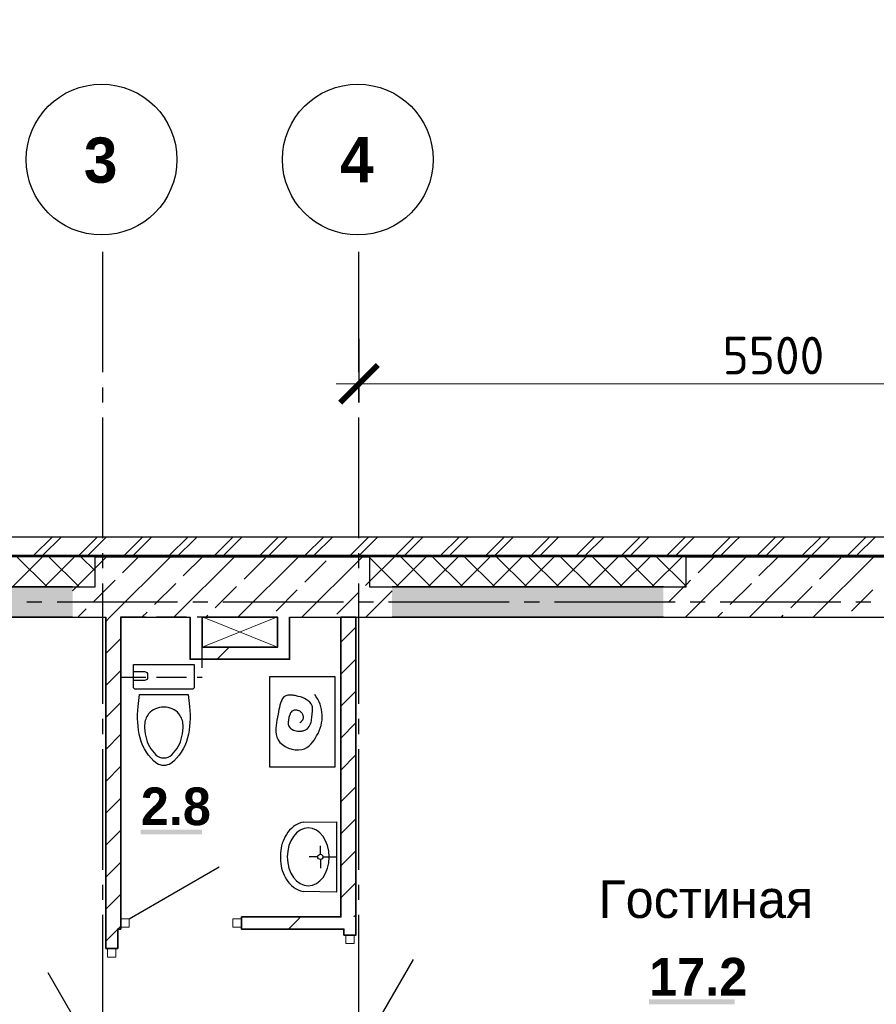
# Model space of a CAD drawing. Header units: millimetres. Extents: x 259029 to 2494469, y -731578 to -57567.
# Tile 206 of 253: x 467315 to 472998, y -547937 to -541405. Entities that reach past the tile are written whole.
import ezdxf
from ezdxf import colors
from ezdxf.entities.mleader import LeaderData, LeaderLine
from ezdxf.math import Vec2, Vec3

# ---------------------------------------------------------------- set-up
doc = ezdxf.new("R2010")
doc.units = ezdxf.units.MM
doc.layers.get('Defpoints').update_dxf_attribs({"color": 140})
for name, color, linetype in [('PDF _Геометрия', 7, 'Continuous'), ('PDF _Сплошная заливка', 7, 'Continuous'), ('PDF _Текст', 7, 'Continuous')]:
    doc.layers.add(name, color=color, linetype=linetype)
for name, color, linetype, lineweight in [('Выноски', 20, 'Continuous', 20), ('РАЗРЕЗЫ', 10, 'Continuous', 60), ('Символы 0.20', 1, 'Continuous', 20)]:
    doc.layers.add(name, color=color, linetype=linetype, lineweight=lineweight)
doc.styles.add('PDF Century Gothic', font='GOTHIC.TTF')
doc.styles.add('PDF Century Gothic Bold', font='GOTHICB.TTF')
doc.styles.add('ГОСТ', font='GOST_Common.ttf')
doc.dimstyles.new('ГОСТ', dxfattribs={"dimscale": 0, "dimtxt": 2.5, "dimasz": 2.5, "dimexe": 1.25, "dimexo": 0.625, "dimtad": 1, "dimdec": 0, "dimtxsty": 'ГОСТ', "dimblk": 'ARCHTICK', "dimcen": 2.5, "dimdle": 1.5, "dimclrd": 256, "dimclre": 256, "dimclrt": 256, "dimadec": 0, "dimazin": 0, "dimtfac": 1, "dimtdec": 0, "dimtmove": 1, "dimatfit": 3, "dimfxl": 2, "dimtfill": 1, "dimlwd": 0, "dimarcsym": 0})

# ---------------------------------------------------------------- blocks, each defined once
blk = doc.blocks.new('_ArchTick')
at = {"color": 0, "linetype": 'ByBlock', "const_width": 0.15}
blk.add_lwpolyline([(-0.5, -0.5), (0.5, 0.5)], dxfattribs=at)
blk = doc.blocks.new('*D58')
at = {"layer": 'Defpoints', "color": 0, "lineweight": -2, "transparency": 16777216}
for p in [(469565.7, -543460.6), (475065.7, -543744.4), (475065.7, -543820.5)]:
    blk.add_point(p, dxfattribs=at)
at = {"layer": 'РАЗРЕЗЫ', "lineweight": -2, "transparency": 16777216}
for p, q in [((469565.7, -543523.1), (469565.7, -543945.5)), ((475065.7, -543806.9), (475065.7, -543945.5))]:
    blk.add_line(p, q, dxfattribs=at)
at = {"layer": 'РАЗРЕЗЫ', "lineweight": 0, "transparency": 16777216}
blk.add_line((469415.7, -543820.5), (475215.7, -543820.5), dxfattribs=at)
at = {"layer": 'РАЗРЕЗЫ', "lineweight": 0, "transparency": 16777216, "xscale": 250, "yscale": 250, "zscale": 250, "rotation": 180}
blk.add_blockref('_ArchTick', (469565.7, -543820.5), dxfattribs=at)
at = {"layer": 'РАЗРЕЗЫ', "lineweight": 0, "transparency": 16777216, "xscale": 250, "yscale": 250, "zscale": 250}
blk.add_blockref('_ArchTick', (475065.7, -543820.5), dxfattribs=at)
at = {"layer": 'РАЗРЕЗЫ', "lineweight": -2, "transparency": 16777216, "insert": (472315.7, -543633), "char_height": 250, "attachment_point": 5, "style": 'ГОСТ', "bg_fill": 3, "box_fill_scale": 1.1, "bg_fill_color": 256, "bg_fill_true_color": 13158600, "bg_fill_transparency": 0}
blk.add_mtext('5500', dxfattribs=at)
blk = doc.blocks.new('_None')
blk = doc.blocks.new('ааапп')
at = {"layer": 'Символы 0.20'}
ml = blk.add_multileader_mtext('Standard', dxfattribs=at)
ml.set_content('7(л.6)', color=256, style='ГОСТ')
ml.set_leader_properties(color=256, linetype='ByLayer', lineweight=-1)
ml.set_arrow_properties(name='NONE')
ml.build(insert=Vec2(0, 0))
ml.multileader.update_dxf_attribs({"text_left_attachment_type": 6, "text_right_attachment_type": 6, "dogleg_length": 0.25, "arrow_head_size": 200, "scale": 100})
ctx = ml.context
ctx.base_point, ctx.scale, ctx.char_height, ctx.arrow_head_size, ctx.landing_gap_size, ctx.plane_origin = Vec3(614110.1, -566038.8), 100, 250, 200, 25, Vec3(615324.2, -568173.2)
ctx.left_attachment, ctx.right_attachment = 6, 6
notes = []
notes.append((ctx, [(0, (1, 1, 0), (614085.1, -566038.8), (1, 0), 25, [(0, [(614013.3, -566718.2)], 0, [])])]))
ctx.mtext.insert, ctx.mtext.width, ctx.mtext.flow_direction = Vec3(614135.1, -565738.8), 792.21, 5
ml = blk.add_multileader_mtext('Standard', dxfattribs=at)
ml.set_content('9(л.9)', color=256, style='ГОСТ')
ml.set_leader_properties(color=256, linetype='ByLayer', lineweight=-1)
ml.set_arrow_properties(name='NONE')
ml.build(insert=Vec2(0, 0))
ml.multileader.update_dxf_attribs({"text_left_attachment_type": 6, "text_right_attachment_type": 6, "dogleg_length": 0.25, "arrow_head_size": 200, "scale": 100})
ctx = ml.context
ctx.base_point, ctx.scale, ctx.char_height, ctx.arrow_head_size, ctx.landing_gap_size, ctx.plane_origin = Vec3(612576, -566882.5), 100, 250, 200, 25, Vec3(613790.1, -569016.9)
ctx.left_attachment, ctx.right_attachment = 6, 6
notes.append((ctx, [(0, (1, 1, 0), (612551, -566882.5), (1, 0), 25, [(0, [(612479.2, -567561.9)], 0, [])])]))
ctx.mtext.insert, ctx.mtext.width, ctx.mtext.flow_direction = Vec3(612601, -566582.5), 792.21, 5
ml = blk.add_multileader_mtext('Standard', dxfattribs=at)
ml.set_content('9(л.9)', color=256, style='ГОСТ')
ml.set_leader_properties(color=256, linetype='ByLayer', lineweight=-1)
ml.set_arrow_properties(name='NONE')
ml.build(insert=Vec2(0, 0))
ml.multileader.update_dxf_attribs({"text_left_attachment_type": 6, "text_right_attachment_type": 6, "dogleg_length": 0.25, "arrow_head_size": 200, "scale": 100})
ctx = ml.context
ctx.base_point, ctx.scale, ctx.char_height, ctx.arrow_head_size, ctx.landing_gap_size, ctx.plane_origin = Vec3(613380, -569466.9), 100, 250, 200, 25, Vec3(611024.5, -571187.9)
ctx.left_attachment, ctx.right_attachment = 6, 6
notes.append((ctx, [(1, (1, 1, 0), (613355, -569466.9), (1, 0), 25, [(0, [(612832.1, -569802.7)], 0, [])])]))
ctx.mtext.insert, ctx.mtext.width, ctx.mtext.flow_direction = Vec3(613405, -569166.9), 792.21, 5
ml = blk.add_multileader_mtext('Standard', dxfattribs=at)
ml.set_content('по7(л.6)', color=256, style='ГОСТ')
ml.set_leader_properties(color=256, linetype='ByLayer', lineweight=-1)
ml.set_arrow_properties(name='NONE')
ml.build(insert=Vec2(0, 0))
ml.multileader.update_dxf_attribs({"text_left_attachment_type": 6, "text_right_attachment_type": 6, "dogleg_length": 0.25, "arrow_head_size": 200, "scale": 100})
ctx = ml.context
ctx.base_point, ctx.scale, ctx.char_height, ctx.arrow_head_size, ctx.landing_gap_size, ctx.plane_origin = Vec3(609782.7, -570717.4), 100, 250, 200, 25, Vec3(612513.4, -570395.2)
ctx.left_attachment, ctx.right_attachment = 6, 6
notes.append((ctx, [(1, (1, 1, 0), (610957.7, -570717.4), (-1, 0), 25, [(0, [(611147.2, -569654.4)], 0, [])])]))
ctx.mtext.insert, ctx.mtext.width, ctx.mtext.defined_height, ctx.mtext.flow_direction = Vec3(609807.7, -570417.4), 1094.387, 742.8, 5
ml = blk.add_multileader_mtext('Standard', dxfattribs=at)
ml.set_content('по 8 2(л.6)', color=256, style='ГОСТ')
ml.set_leader_properties(color=256, linetype='ByLayer', lineweight=-1)
ml.set_arrow_properties(name='NONE')
ml.build(insert=Vec2(0, 0))
ml.multileader.update_dxf_attribs({"text_left_attachment_type": 6, "text_right_attachment_type": 6, "dogleg_length": 0.25, "arrow_head_size": 200, "scale": 100})
ctx = ml.context
ctx.base_point, ctx.scale, ctx.char_height, ctx.arrow_head_size, ctx.landing_gap_size, ctx.plane_origin = Vec3(614087, -570266.1), 100, 250, 200, 25, Vec3(615301.2, -572400.6)
ctx.left_attachment, ctx.right_attachment = 6, 6
notes.append((ctx, [(0, (1, 1, 0), (614062, -570266.1), (1, 0), 25, [(0, [(613990.2, -570945.5)], 0, [])])]))
ctx.mtext.insert, ctx.mtext.width, ctx.mtext.flow_direction = Vec3(614112, -569966.1), 792.21, 5
ml = blk.add_multileader_mtext('Standard', dxfattribs=at)
ml.set_content('4(л.6)', color=256, style='ГОСТ')
ml.set_leader_properties(color=256, linetype='ByLayer', lineweight=-1)
ml.set_arrow_properties(name='NONE')
ml.build(insert=Vec2(0, 0))
ml.multileader.update_dxf_attribs({"text_left_attachment_type": 6, "text_right_attachment_type": 6, "dogleg_length": 0.25, "arrow_head_size": 200, "scale": 100})
ctx = ml.context
ctx.base_point, ctx.scale, ctx.char_height, ctx.arrow_head_size, ctx.landing_gap_size, ctx.plane_origin = Vec3(611257.3, -571855.8), 100, 250, 200, 25, Vec3(612471.5, -574008.5)
ctx.left_attachment, ctx.right_attachment = 6, 6
notes.append((ctx, [(0, (1, 1, 0), (611232.3, -571855.8), (1, 0), 25, [(0, [(611050.1, -572508.2)], 0, [])])]))
ctx.mtext.insert, ctx.mtext.width, ctx.mtext.defined_height, ctx.mtext.flow_direction = Vec3(611282.3, -571555.8), 1018.139, 759.8, 5
ml = blk.add_multileader_mtext('Standard', dxfattribs=at)
ml.set_content('2(л.6)', color=256, style='ГОСТ')
ml.set_leader_properties(color=256, linetype='ByLayer', lineweight=-1)
ml.set_arrow_properties(name='NONE')
ml.build(insert=Vec2(0, 0))
ml.multileader.update_dxf_attribs({"text_left_attachment_type": 6, "text_right_attachment_type": 6, "dogleg_length": 0.25, "arrow_head_size": 200, "scale": 100})
ctx = ml.context
ctx.base_point, ctx.scale, ctx.char_height, ctx.arrow_head_size, ctx.landing_gap_size, ctx.plane_origin = Vec3(614145.2, -573671), 100, 250, 200, 25, Vec3(615359.3, -575805.5)
ctx.left_attachment, ctx.right_attachment = 6, 6
notes.append((ctx, [(0, (1, 1, 0), (614120.2, -573671), (1, 0), 25, [(0, [(614048.4, -574350.4)], 0, [])])]))
ctx.mtext.insert, ctx.mtext.width, ctx.mtext.flow_direction = Vec3(614170.2, -573371), 792.21, 5
ml = blk.add_multileader_mtext('Standard', dxfattribs=at)
ml.set_content('4(л.6)', color=256, style='ГОСТ')
ml.set_leader_properties(color=256, linetype='ByLayer', lineweight=-1)
ml.set_arrow_properties(name='NONE')
ml.build(insert=Vec2(0, 0))
ml.multileader.update_dxf_attribs({"text_left_attachment_type": 6, "text_right_attachment_type": 6, "dogleg_length": 0.25, "arrow_head_size": 200, "scale": 100})
ctx = ml.context
ctx.base_point, ctx.scale, ctx.char_height, ctx.arrow_head_size, ctx.landing_gap_size, ctx.plane_origin = Vec3(611257.3, -575385.8), 100, 250, 200, 25, Vec3(612471.5, -577538.5)
ctx.left_attachment, ctx.right_attachment = 6, 6
notes.append((ctx, [(0, (1, 1, 0), (611232.3, -575385.8), (1, 0), 25, [(0, [(611050.1, -576038.2)], 0, [])])]))
ctx.mtext.insert, ctx.mtext.width, ctx.mtext.defined_height, ctx.mtext.flow_direction = Vec3(611282.3, -575085.8), 1018.139, 759.8, 5
ml = blk.add_multileader_mtext('Standard', dxfattribs=at)
ml.set_content('2(л.6)', color=256, style='ГОСТ')
ml.set_leader_properties(color=256, linetype='ByLayer', lineweight=-1)
ml.set_arrow_properties(name='NONE')
ml.build(insert=Vec2(0, 0))
ml.multileader.update_dxf_attribs({"text_left_attachment_type": 6, "text_right_attachment_type": 6, "dogleg_length": 0.25, "arrow_head_size": 200, "scale": 100})
ctx = ml.context
ctx.base_point, ctx.scale, ctx.char_height, ctx.arrow_head_size, ctx.landing_gap_size, ctx.plane_origin = Vec3(614118.4, -576974.3), 100, 250, 200, 25, Vec3(615332.5, -579108.8)
ctx.left_attachment, ctx.right_attachment = 6, 6
notes.append((ctx, [(0, (1, 1, 0), (614093.4, -576974.3), (1, 0), 25, [(0, [(614021.6, -577653.7)], 0, [])])]))
ctx.mtext.insert, ctx.mtext.width, ctx.mtext.flow_direction = Vec3(614143.4, -576674.3), 792.21, 5
for ctx, leaders in notes:
    for number, flags, end, landing, length, lines in leaders:
        leader = LeaderData()
        leader.index, (leader.has_last_leader_line, leader.has_dogleg_vector, leader.attachment_direction) = number, flags
        leader.last_leader_point, leader.dogleg_vector, leader.dogleg_length = Vec3(end), Vec3(landing), length
        for number, points, colour, breaks in lines:
            line = LeaderLine()
            line.index, line.vertices, line.color, line.breaks = number, Vec3.list(points), colors.encode_raw_color(colour), breaks
            leader.lines.append(line)
        ctx.leaders.append(leader)

msp = doc.modelspace()

# ---------------------------------------------------------------- linework, layer by layer
at = {"layer": 'PDF _Геометрия', "lineweight": 25}
for points in [[(467865.7, -543744.4), (467865.7, -542944.4)], [(469565.7, -543744.4), (469565.7, -542944.4)], [(467865.7, -543944.4), (467865.7, -543844.4)], [(469565.7, -543944.4), (469565.7, -543844.4)], [(467865.7, -544844.4), (467865.7, -544044.4)], [(469565.7, -544844.4), (469565.7, -544044.4)], [(475595.7, -544837.5), (461835.7, -544837.5), (461835.7, -548137.5), (460635.7, -548137.5), (460635.7, -552917.5), (461965.7, -552917.5)], [(467409.6, -544957.5), (467529.6, -544837.5)], [(467469.5, -544957.5), (467589.6, -544837.5)], [(467709.5, -544957.5), (467829.5, -544837.5)], [(467769.6, -544957.5), (467862.7, -544864.4)], [(467862.7, -544864.4), (467889.5, -544837.5)], [(468009.6, -544957.5), (468129.6, -544837.5)], [(468069.5, -544957.5), (468189.6, -544837.5)], [(468309.6, -544957.5), (468429.6, -544837.5)], [(468369.6, -544957.5), (468462.7, -544864.4)], [(468462.7, -544864.4), (468489.5, -544837.5)], [(468609.6, -544957.5), (468729.6, -544837.5)], [(468669.5, -544957.5), (468789.6, -544837.5)], [(468909.6, -544957.5), (469029.6, -544837.5)], [(468969.6, -544957.5), (469062.7, -544864.4)], [(469062.7, -544864.4), (469089.5, -544837.5)], [(469209.6, -544957.5), (469329.6, -544837.5)], [(469269.5, -544957.5), (469389.6, -544837.5)], [(469509.5, -544957.5), (469629.6, -544837.5)], [(469569.6, -544957.5), (469662.7, -544864.4)], [(469662.7, -544864.4), (469689.5, -544837.5)], [(469809.6, -544957.5), (469929.6, -544837.5)], [(469869.5, -544957.5), (469989.6, -544837.5)], [(470109.6, -544957.5), (470229.6, -544837.5)], [(470169.6, -544957.5), (470262.7, -544864.4)], [(470262.7, -544864.4), (470289.5, -544837.5)], [(470409.6, -544957.5), (470529.6, -544837.5)], [(470469.5, -544957.5), (470589.6, -544837.5)], [(470709.5, -544957.5), (470829.6, -544837.5)], [(470769.6, -544957.5), (470862.7, -544864.4)], [(470862.7, -544864.4), (470889.5, -544837.5)], [(471009.6, -544957.5), (471129.6, -544837.5)], [(471069.5, -544957.5), (471189.6, -544837.5)], [(471309.6, -544957.5), (471429.6, -544837.5)], [(471369.6, -544957.5), (471462.7, -544864.4)], [(471462.7, -544864.4), (471489.5, -544837.5)], [(471609.6, -544957.5), (471729.6, -544837.5)], [(471669.5, -544957.5), (471789.6, -544837.5)], [(471909.6, -544957.5), (472029.6, -544837.5)], [(471969.6, -544957.5), (472062.7, -544864.4)], [(472062.7, -544864.4), (472089.5, -544837.5)], [(472209.6, -544957.5), (472329.6, -544837.5)], [(472269.5, -544957.5), (472389.6, -544837.5)], [(472509.6, -544957.5), (472629.6, -544837.5)], [(472569.6, -544957.5), (472662.7, -544864.4)], [(472662.7, -544864.4), (472689.5, -544837.5)], [(472809.6, -544957.5), (472929.6, -544837.5)], [(472869.5, -544957.5), (472989.6, -544837.5)], [(461955.7, -546427.7), (461955.7, -544957.5), (475475.7, -544957.5), (475475.7, -545727.5)], [(475465.7, -545517.5), (475465.7, -544967.5), (461965.7, -544967.5), (461965.7, -546427.7)], [(467865.7, -545044.4), (467865.7, -544944.4)], [(469565.7, -545044.4), (469565.7, -544944.4)], [(467865.7, -545944.4), (467865.7, -545144.4)], [(469565.7, -545944.4), (469565.7, -545144.4)], [(467362.7, -545267.5), (467462.7, -545267.5)], [(467562.7, -545267.5), (468362.7, -545267.5)], [(468462.7, -545267.5), (468562.7, -545267.5)], [(468662.7, -545267.5), (469462.7, -545267.5)], [(469562.7, -545267.5), (469662.7, -545267.5)], [(469762.7, -545267.5), (470562.7, -545267.5)], [(470662.7, -545267.5), (470762.7, -545267.5)], [(470862.7, -545267.5), (471662.7, -545267.5)], [(471762.7, -545267.5), (471862.7, -545267.5)], [(471962.7, -545267.5), (472762.7, -545267.5)], [(472862.7, -545267.5), (472962.7, -545267.5)], [(467985.6, -545434.4), (467985.6, -545367.5), (468152.7, -545367.5)], [(468222.7, -545367.5), (468422.7, -545367.5)], [(468492.7, -545367.5), (468525.6, -545367.5), (468525.6, -545434.4)], [(467985.6, -545704.4), (467985.6, -545504.4)], [(468525.6, -545704.4), (468525.6, -545504.4)], [(467985.6, -545767.5), (468152.7, -545767.5)], [(468222.7, -545767.5), (468422.7, -545767.5)], [(468492.7, -545767.5), (468525.6, -545767.5)], [(467865.7, -546144.4), (467865.7, -546044.4)], [(469173.2, -546069), (469175.4, -546067.5), (469177.5, -546065.9), (469179.6, -546064.4), (469181.6, -546062.7), (469183.6, -546061.1), (469185.5, -546059.4), (469187.7, -546057.3), (469189.7, -546055.1), (469191.5, -546052.8), (469193.1, -546050.4), (469194.4, -546047.8), (469195.5, -546045.1), (469196.4, -546042.3), (469196.9, -546039.3), (469197.2, -546036.3), (469197.3, -546033.2), (469197.2, -546030.1), (469196.8, -546026.9), (469196.2, -546023.8), (469195.4, -546020.8), (469194.4, -546017.8), (469192.8, -546014), (469190.9, -546010.4), (469188.7, -546007), (469186.2, -546003.8), (469183.4, -546000.8), (469180.4, -545998), (469177.2, -545995.5), (469173.7, -545993.3), (469170, -545991.3), (469166.2, -545989.5), (469162.2, -545988.1), (469158, -545987), (469153.8, -545986.1), (469149.6, -545985.6), (469145.4, -545985.4), (469140.2, -545985.6), (469135.2, -545986.3), (469130.5, -545987.6), (469126.2, -545989.5), (469120.7, -545993.3), (469116, -545998.2), (469112.1, -546004), (469108.8, -546010.6), (469106.6, -546016.2), (469104.7, -546022.2)], [(469565.7, -546144.4), (469565.7, -546044.4)], [(467865.7, -547044.4), (467865.7, -546244.4)], [(469565.7, -547044.4), (469565.7, -546244.4)], [(469196.5, -546729.1), (469417, -546725.7), (469417, -547193.4), (469196.5, -547190)], [(469309.8, -546942.3), (469309.8, -546885.6)], [(469292.7, -546959.5), (469236, -546959.5)], [(469327, -546959.5), (469417, -546959.5)], [(468041.6, -547369.7), (468637.4, -547025.7)], [(469309.8, -546976.7), (469309.8, -547033.4)], [(467865.7, -547244.4), (467865.7, -547144.4)], [(469565.7, -547244.4), (469565.7, -547144.4)], [(467865.7, -548144.4), (467865.7, -547344.4)], [(469565.7, -548144.4), (469565.7, -547344.4)], [(469533.7, -548321.8), (469927.7, -547639.4)], [(467897.6, -548411.8), (467503.7, -547729.5)]]:
    msp.add_lwpolyline(points, dxfattribs=at)
at = {"layer": 'PDF _Геометрия', "lineweight": 13}
for points in [[(467267.1, -545167.5), (467467.1, -544967.5)], [(467497, -545167.5), (467297, -544967.5)], [(467479.2, -545167.5), (467679.2, -544967.5)], [(467709.1, -545167.5), (467509.1, -544967.5)], [(467815.7, -545062), (467721.2, -544967.5)], [(469635.7, -545132.3), (469800.6, -544967.5)], [(469830.4, -545167.5), (469635.7, -544972.8)], [(469812.7, -545167.5), (470012.7, -544967.5)], [(470042.6, -545167.5), (469842.6, -544967.5)], [(470024.8, -545167.5), (470224.8, -544967.5)], [(470254.7, -545167.5), (470054.7, -544967.5)], [(470237, -545167.5), (470437, -544967.5)], [(470466.8, -545167.5), (470266.8, -544967.5)], [(470449.1, -545167.5), (470649.1, -544967.5)], [(470679, -545167.5), (470479, -544967.5)], [(470661.2, -545167.5), (470861.2, -544967.5)], [(470891.1, -545167.5), (470691.1, -544967.5)], [(470873.3, -545167.5), (471073.4, -544967.5)], [(471103.2, -545167.5), (470903.2, -544967.5)], [(471085.5, -545167.5), (471285.5, -544967.5)], [(471315.3, -545167.5), (471115.3, -544967.5)], [(471297.6, -545167.5), (471497.6, -544967.5)], [(471527.5, -545167.5), (471327.5, -544967.5)], [(471509.7, -545167.5), (471709.7, -544967.5)], [(471735.7, -545163.6), (471539.6, -544967.5)], [(467691.4, -545167.5), (467815.7, -545043.1)], [(471721.9, -545167.5), (471735.7, -545153.6)]]:
    msp.add_lwpolyline(points, dxfattribs=at)
at = {"layer": 'PDF _Геометрия', "color": 9, "lineweight": 25, "true_color": 0xc8c8a0}
for points in [[(467665.7, -545167.8), (467815.7, -545167.8), (467815.7, -544967.8)], [(467815.7, -545043.1), (467891.4, -544967.5)], [(467815.7, -544967.8), (469635.7, -544967.8), (469635.7, -545167.8), (469785.7, -545167.8)], [(467915.6, -545367.5), (468315.6, -544967.5)], [(467997.2, -545073.8), (468103.5, -544967.5)], [(468339.9, -545367.5), (468739.9, -544967.5)], [(468400.3, -545095), (468527.8, -544967.5)], [(468764.2, -545367.5), (469164.2, -544967.5)], [(468803.3, -545116.2), (468944.7, -544974.8)], [(469188.4, -545367.5), (469588.4, -544967.5)], [(469206.4, -545137.4), (469347.8, -544996)], [(471585.7, -545167.8), (471735.7, -545167.8), (471735.7, -544967.8), (473665.7, -544967.8), (473665.7, -545167.8), (473815.7, -545167.8)], [(471734, -545367.5), (472134, -544967.5)], [(471815.6, -545073.8), (471921.9, -544967.5)], [(472158.3, -545367.5), (472558.3, -544967.5)], [(472218.6, -545095), (472346.1, -544967.5)], [(472582.5, -545367.5), (472982.5, -544967.5)], [(472621.7, -545116.2), (472763.1, -544974.8)], [(467806.3, -545264.7), (467947.7, -545123.3)], [(469609.4, -545158.6), (469635.7, -545132.3)], [(471735.7, -545153.6), (471766.1, -545123.3)], [(467665.7, -545193.1), (467691.4, -545167.5)], [(468209.4, -545285.9), (468350.8, -545144.5)], [(468612.4, -545307.1), (468753.8, -545165.7)], [(469015.5, -545328.3), (469156.9, -545186.9)], [(469612.7, -545367.5), (469785.7, -545194.4)], [(471624.7, -545264.7), (471721.9, -545167.5)], [(472027.7, -545285.9), (472169.2, -545144.5)], [(472430.8, -545307.1), (472572.2, -545165.7)], [(472833.8, -545328.3), (472975.3, -545186.9)], [(469418.5, -545349.5), (469559.9, -545208.1)], [(467703.5, -545367.5), (467756.8, -545314.2)], [(467665.7, -545367.8), (467885.6, -545367.8)], [(467985.6, -545367.8), (468445.6, -545367.8)], [(468127.8, -545367.5), (468159.9, -545335.4)], [(468525.6, -545367.8), (469025.6, -545367.8)], [(468552, -545367.5), (468562.9, -545356.6)], [(469105.6, -545367.8), (469785.7, -545367.8)], [(471585.7, -545367.8), (473815.7, -545367.8)], [(471946.1, -545367.5), (471978.2, -545335.4)], [(472370.4, -545367.5), (472381.3, -545356.6)]]:
    msp.add_lwpolyline(points, dxfattribs=at)
at = {"layer": 'PDF _Геометрия', "lineweight": 35}
for points in [[(467665.7, -545167.8), (465865.7, -545167.8)], [(471585.7, -545167.8), (469785.7, -545167.8)], [(465865.7, -545367.8), (467665.7, -545367.8)], [(467885.6, -545397.5), (467915.6, -545367.5)], [(467885.6, -545367.8), (467885.6, -547358), (467885.6, -547438), (467885.6, -547567.9)], [(467985.6, -545367.8), (467985.6, -547358), (467985.6, -547438), (467965.6, -547438), (467965.6, -547567.9)], [(468445.6, -545367.8), (468445.6, -545567.8), (468445.6, -545647.8), (469105.6, -545647.8), (469105.6, -545567.8), (469105.6, -545367.8)], [(469025.6, -545367.8), (469025.6, -545567.8), (468525.6, -545567.8), (468525.6, -545367.8)], [(469785.7, -545367.8), (471585.7, -545367.8)], [(469445.7, -545534.4), (469545.7, -545434.4)], [(467885.6, -545609.7), (467985.6, -545509.7)], [(468625.6, -545647.5), (468705.6, -545567.5)], [(469445.7, -545746.6), (469545.7, -545646.6)], [(467885.6, -545821.8), (467985.6, -545721.8)], [(469445.7, -545958.7), (469545.7, -545858.7)], [(467885.6, -546033.9), (467985.6, -545933.9)], [(469445.7, -546170.8), (469545.7, -546070.8)], [(467885.6, -546246.1), (467985.6, -546146.1)], [(469445.7, -546383), (469545.7, -546283)], [(467885.6, -546458.2), (467985.6, -546358.2)], [(469445.7, -546595.1), (469545.7, -546495.1)], [(467885.6, -546670.3), (467985.6, -546570.3)], [(469445.7, -546807.2), (469545.7, -546707.2)], [(467885.6, -546882.5), (467985.6, -546782.5)], [(469445.7, -547019.4), (469545.7, -546919.4)], [(467885.6, -547094.6), (467985.6, -546994.6)], [(469445.7, -547231.5), (469545.7, -547131.5)], [(467885.6, -547306.7), (467985.6, -547206.7)], [(469531.6, -547357.7), (469545.7, -547343.6)], [(467966.7, -547437.7), (467970.8, -547433.6), (467985.6, -547418.9)], [(469098.1, -547437.7), (469159.5, -547376.3), (469178.1, -547357.7)], [(467885.6, -547518.9), (467965.6, -547438.9)], [(467965.6, -547567.9), (467885.6, -547567.9)]]:
    msp.add_lwpolyline(points, dxfattribs=at)
at = {"layer": 'PDF _Геометрия', "lineweight": 18}
msp.add_lwpolyline([(469025.6, -545567.5), (469025.6, -545367.5), (468525.6, -545367.5), (468525.6, -545567.5)], close=True, dxfattribs=at)
for points in [[(469025.6, -545367.5), (468525.6, -545567.5)], [(468525.6, -545367.5), (469025.6, -545567.5)]]:
    msp.add_lwpolyline(points, dxfattribs=at)
at = {"layer": 'PDF _Геометрия', "lineweight": 35}
msp.add_lwpolyline([(468785.6, -547358), (469445.7, -547358), (469445.7, -545368), (469545.7, -545368), (469545.7, -547358), (469545.7, -547438), (469545.7, -547477.8), (469465.7, -547477.8), (469465.7, -547438), (468785.6, -547438)], close=True, dxfattribs=at)
at = {"layer": 'PDF _Геометрия', "lineweight": 25}
for points in [[(468458.1, -545846.9), (468084.5, -545846.9, -0.414225), (468069.8, -545832.2), (468069.8, -545682.6), (468472.7, -545682.6), (468472.7, -545832.2, -0.414225)], [(468316.7, -546339.8, -0.138768), (468271.3, -546352.7, -0.138761), (468225.8, -546339.8, -0.170893), (468114, -546169.7, -0.088974), (468100, -545962.4), (468110.3, -545880.9), (468432.2, -545880.8), (468442.5, -545962.4, -0.088975), (468428.5, -546169.7, -0.170891)]]:
    msp.add_lwpolyline(points, format="xyb", close=True, dxfattribs=at)
for points in [[(468069.8, -545729.7), (468142, -545729.7, -0.414224), (468164, -545751.7), (468164, -545766.3, -0.414224), (468142, -545788.3), (468069.8, -545788.3)], [(469104.7, -546022.2), (469103, -546028.4), (469101.5, -546034.7), (469100.2, -546041.1), (469099.1, -546046.6), (469098.1, -546052), (469097.4, -546057.4), (469096.8, -546062.6), (469096.4, -546067.8), (469096.4, -546074), (469097, -546080), (469098.2, -546085.7), (469100.2, -546091.1), (469105.2, -546099.4), (469112.3, -546106.6), (469121, -546112.6), (469131.1, -546117.5), (469139.8, -546120.6), (469149, -546122.9), (469158.5, -546124.4), (469168.1, -546125.1), (469177.5, -546124.9), (469183.7, -546124.3), (469189.7, -546123.4), (469195.5, -546122.1), (469201.1, -546120.4), (469206.5, -546118.4), (469212.9, -546115.4), (469218.8, -546111.9), (469224.2, -546107.9), (469229.1, -546103.4), (469235.7, -546095.2), (469240.9, -546086), (469244.9, -546075.8), (469248, -546064.9), (469249.9, -546055.8), (469251.4, -546046.4), (469252.7, -546036.8), (469253.8, -546027.2), (469254.9, -546017.5), (469255.6, -546011), (469256.4, -546004.6), (469257, -545998.3), (469257.5, -545992), (469257.9, -545985.9), (469257.9, -545978.4), (469257.5, -545971.1), (469256.6, -545964.2), (469254.9, -545957.5), (469249, -545944.6), (469240.2, -545933.2), (469228.9, -545923.2), (469215.5, -545914.4), (469203.5, -545908.2), (469190.7, -545902.8), (469177.3, -545898.1), (469163.5, -545894.1), (469149.6, -545890.7), (469141.8, -545889), (469134, -545887.6), (469126.4, -545886.5), (469118.9, -545885.8), (469111.6, -545885.4), (469102.8, -545885.5), (469094.5, -545886.3), (469086.7, -545888), (469079.6, -545890.7), (469068, -545898.4), (469058.6, -545909.3), (469051.1, -545922.9), (469045.1, -545938.7), (469041.2, -545952.5), (469037.8, -545967.1), (469034.8, -545982.3), (469032, -545997.7), (469029.2, -546013.2), (469025.5, -546032.7), (469021.9, -546051.7), (469018.5, -546070.3), (469015.8, -546088.4), (469014, -546105.8), (469013.5, -546126.8), (469015.5, -546146.7), (469020.6, -546165.6), (469029.2, -546183.2), (469041.9, -546199.4), (469058, -546214), (469076.9, -546226.7), (469097.7, -546237), (469119.8, -546244.5), (469142.4, -546249.1), (469164.7, -546250.1), (469186.1, -546247.4), (469203.7, -546241.7), (469220.1, -546233), (469235.1, -546221.9), (469248.9, -546208.6), (469259, -546196.7), (469268.4, -546183.8), (469277.1, -546170.2), (469285, -546156, 0.315623), (469272.1, -545882.1)], [(468270.5, -545965.8, 0.228913), (468170.6, -546010.5, 0.158591), (468143.6, -546084.7, 0.068002), (468151.4, -546161.5, 0.147831), (468218.4, -546281.6)], [(468218.4, -546281.6, 0.195331), (468271.3, -546303.1, 0.195331), (468324.1, -546281.6, 0.147466), (468391.1, -546161.5, 0.067999), (468398.6, -546084.7, 0.15859), (468371.9, -546010.5, 0.228913), (468272, -545965.8)], [(469085.5, -546810.6, 0.139091), (469046, -546933.4), (469046, -546985.7, 0.13909), (469085.5, -547108.5)]]:
    msp.add_lwpolyline(points, format="xyb", dxfattribs=at)
msp.add_lwpolyline([(468975.2, -546363.5), (468975.2, -545763.2), (469404.8, -545763.2), (469404.8, -546363.5)], close=True, dxfattribs=at)
at = {"layer": 'PDF _Геометрия', "lineweight": 13}
for points in [[(468041.6, -547370), (467985.6, -547370), (467985.6, -547426), (468041.6, -547426)], [(468785.6, -547370), (468729.6, -547370), (468729.6, -547426), (468785.6, -547426)], [(469533.7, -547533.8), (469533.7, -547477.8), (469477.7, -547477.8), (469477.7, -547533.8)], [(467897.6, -547567.9), (467897.6, -547623.9), (467953.6, -547623.9), (467953.6, -547567.9)]]:
    msp.add_lwpolyline(points, close=True, dxfattribs=at)
at = {"layer": 'PDF _Геометрия', "lineweight": 25}
for centre, radius in [((467858, -542333.1), 500), ((469558, -542333.1), 500), ((469309.8, -546959.5), 17.2)]:
    msp.add_circle(centre, radius, dxfattribs=at)
for points in [[(469196.5, -546729.1), (469147.9, -546740.1), (469107.3, -546770), (469085.5, -546810.6)], [(469229.6, -546767.3), (469152.8, -546767.3), (469090.5, -546853.4), (469090.5, -546959.5)], [(469368.6, -546959.5), (469368.6, -546853.4), (469306.3, -546767.3), (469229.6, -546767.3)], [(469090.5, -546959.5), (469090.5, -547065.7), (469152.8, -547151.7), (469229.6, -547151.7)], [(469229.6, -547151.7), (469306.3, -547151.7), (469368.6, -547065.7), (469368.6, -546959.5)], [(469085.5, -547108.5), (469107.3, -547149.1), (469147.9, -547179), (469196.5, -547190)]]:
    msp.add_open_spline(points, degree=3, dxfattribs=at)
at = {"layer": 'PDF _Сплошная заливка', "color": 7, "lineweight": 25, "true_color": 0xf1f1f1, "transparency": 33554559}
msp.add_solid([(465865.7, -545367.5), (467665.7, -545367.5), (465865.7, -545167.5), (467665.7, -545167.5)], dxfattribs=at)
at = {"layer": 'PDF _Сплошная заливка', "color": 7, "lineweight": 35, "true_color": 0xf1f1f1, "transparency": 33554559}
msp.add_solid([(469785.7, -545367.5), (471585.7, -545367.5), (469785.7, -545167.5), (471585.7, -545167.5)], dxfattribs=at)
at = {"layer": 'PDF _Сплошная заливка', "lineweight": 25, "transparency": 33554559}
for points in [[(468118.5, -546809.5), (468524.6, -546809.5), (468118.5, -546778.2), (468524.6, -546778.2)], [(471491, -547936.6), (472059.5, -547936.6), (471491, -547905.3), (472059.5, -547905.3)]]:
    msp.add_solid(points, dxfattribs=at)

# ---------------------------------------------------------------- texts
at = {"layer": 'PDF _Текст', "attachment_point": 7}
for s, insert, char_height, style in [('3', (467740.5, -542491), 300, 'PDF Century Gothic Bold'), ('4', (469440.5, -542483.4), 300, 'PDF Century Gothic Bold'), ('2.8', (468118.5, -546752.2), 250, 'PDF Century Gothic Bold'), ('Гостиная', (471154.2, -547367.8), 250, 'PDF Century Gothic'), ('17.2', (471491, -547879.3), 250, 'PDF Century Gothic Bold')]:
    msp.add_mtext(s, dxfattribs=dict(at, insert=insert, char_height=char_height, style=style))
at = {"layer": 'Выноски'}
note = msp.add_mtext_static_columns([''] * 2, width=18604.939, gutter_width=10240.1, height=0, dxfattribs=dict(at, insert=(295601.8, -509833), char_height=250, attachment_point=1, style='ГОСТ'))
for column, words in zip([note] + note.columns.linked_columns, ['\\pi8790.91665;Общие указания:\\P\\pi570.45,l346.2,t2000;1.^IСтроительство здания должно производиться в соответствии с проектом производства работ (ППР). при {\\H1.66663x; }\\P\\pi0,t346.2;отсутствии проекта ППР в производство строительно-монтажных работ запрещается. {\\H1.18896x; }\\P\\pi570.45,t2000;2.^IМонтаж сборных конструкций вести в соответствии с требованиями СП 70.13330.2012 "Несущие и {\\H1.54818x; }\\P\\pi0,t346.2;ограждающие конструкции "(акт.ред. СНиП 3.03.01-87*).{\\H1.62844x;\\C0; \\H0.61408x;\\P\\pi570.45,t2000;}3.^IВсе сварные работы следует вести в соответствии с ГОСТ 5264-80* "Ручная дуговая сварка.Соединения {\\H1.20169x; }\\P\\pi0,t346.2;сварные" и  ГОСТ 14098-2014 "Соединения сварные арматуры и закладных деталей железобетонных конструкций". {\\H1.54394x; }\\PСварку вести электродами типа Э42А. {\\H1.42985x;\\C0; \\H0.69937x;\\P\\pi570.45,t2000;}4.^IВсе металлические конструкции окрасить эмалью ПФ-1189 по ГОСТ 6465-79 в два слоя. Эмаль наносить на {\\H1.46788x; }\\P\\pi0,t346.2;грунтовку ГФ-021 по ГОСТ 25129-82 (первый слой - на заводе-изготовителе, второй слой - на монтаже).{\\H1.65521x;\\C0; \\H0.60415x;\\P\\pi10052.46968,l0,tz;\\H1.55946x; \\H0.64125x;\\P\\H1.64685x; \\H0.60722x;\\P\\pi812.5,l41.6675;\\H1.23852x; \\H0.80742x;\\P}', '']):
    column.text = words

# ---------------------------------------------------------------- next in the draw order: dimensions: what is measured, and where the dimension line sits
at = {"layer": 'РАЗРЕЗЫ', "color": 2, "lineweight": -2}
dim = msp.add_linear_dim(base=(475065.7, -543820.5), p1=(469565.7, -543460.6), p2=(475065.7, -543744.4), dimstyle='ГОСТ', dxfattribs=at)
dim.commit()
dim.dimension.update_dxf_attribs({"geometry": '*D58', "text_midpoint": (472315.7, -543633)})

# ---------------------------------------------------------------- next in the draw order: block references
at = {"layer": 'РАЗРЕЗЫ', "color": 2, "lineweight": -2, "rotation": 45.00000000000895}
msp.add_blockref('ааапп', (-370061.8, -617495.3), dxfattribs=at)

# ---------------------------------------------------------------- next in the draw order: texts
at = {"layer": 'Выноски'}
note = msp.add_mtext_static_columns([''] * 2, width=19641.405, gutter_width=8167.2, height=0, dxfattribs=dict(at, insert=(385740.7, -502617.6), char_height=250, attachment_point=1, style='ГОСТ'))
for column, words in zip([note] + note.columns.linked_columns, ['\\pi10527.89954; \\P\\pi570.45,l346.2,t2000;1.^IОбщие указания см. лист 1. {\\H1.46663x; }\\P2.^IМонтажные узлы 1;2;3;4;6;7;8 см. лист{\\C0; 7.\\H1.45562x; \\H0.68699x;\\P}3.^IСварку производить согласно СП70.1330.2011 электродами Э42 ГОСТ 9467-75*.{\\H1.45929x; }\\P4.^IВсе металлические конструкции окрасить эмалью ПФ-1189 по ГОСТ 6465-79 в два слоя. Эмаль наносить на {\\H1.45807x; }\\P\\pi0,t346.2;грунтовку ГФ-021 по ГОСТ 25129-82 (первый слой - на заводе-изготовителе, второй слой - на монтаже).{\\H1.65848x; }\\P\\pi570.45,t2000;5.^IОгнезащиту металлических косоуров см.л. 9.{\\H1.19167x; }\\P6.^IДлину швов принимать по длине сопряжения свариваемых элементов. все катеты сварных швов принимать {\\H1.54728x; }\\P\\pi0,t346.2;высотой 6 мм, кроме оговоренных.{\\H1.42874x; }\\P\\pi570.45,t2000;7.^IМонтаж стальных конструкций производить в соответствии с указаниями СП 70.1333.0.2012"Несущие и {\\H1.46825x; }\\P\\pi0,t346.2;ограждающие конструкции".{\\H1.45508x; }\\P\\pi570.45,t2000;8.^IЖелезобетонные изделия монтировать на цем-песчаном растворе М100 толщ. 10мм.{\\H1.46099x; }\\P{\\C0;9.^IНа разрезах 1-1;2-2 отметки чистого пола.\\H1.45599x; \\H0.68682x;\\P\\pi10570.70257,l0,tz;\\H1.82587x; \\H0.54768x;\\P\\H1.55804x; \\H0.64183x;\\P\\H1.64732x; \\H0.60705x;\\P\\pi812.5,l41.6675;\\H1.23836x; \\H0.80752x;\\P}', '']):
    column.text = words

# ---------------------------------------------------------------- next in the draw order: leaders
at = {"layer": 'Символы 0.20'}
ml = msp.add_multileader_mtext('Standard', dxfattribs=at)
ml.set_content('2(л.6)', color=256, style='ГОСТ')
ml.set_leader_properties(color=256, linetype='ByLayer', lineweight=-1)
ml.set_arrow_properties(name='NONE')
ml.build(insert=Vec2(0, 0))
ml.multileader.update_dxf_attribs({"text_left_attachment_type": 6, "text_right_attachment_type": 6, "dogleg_length": 0.25, "arrow_head_size": 200, "scale": 100})
ctx = ml.context
ctx.base_point, ctx.scale, ctx.char_height, ctx.arrow_head_size, ctx.landing_gap_size, ctx.plane_origin = Vec3(373876.8, -543331.4), 100, 250, 200, 25, Vec3(376206.2, -543268.4)
ctx.left_attachment, ctx.right_attachment = 6, 6
notes = []
notes.append((ctx, [(1, (1, 1, 0), (374701.8, -543331.4), (-1, 0), 25, [(0, [(374690.3, -542556.8)], 0, [])])]))
ctx.mtext.insert, ctx.mtext.width, ctx.mtext.defined_height, ctx.mtext.flow_direction = Vec3(373901.8, -543031.4), 1094.387, 742.8, 5
ml = msp.add_multileader_mtext('Standard', dxfattribs=at)
ml.set_content('4(л.6)', color=256, style='ГОСТ')
ml.set_leader_properties(color=256, linetype='ByLayer', lineweight=-1)
ml.set_arrow_properties(name='NONE')
ml.build(insert=Vec2(0, 0))
ml.multileader.update_dxf_attribs({"text_left_attachment_type": 6, "text_right_attachment_type": 6, "dogleg_length": 0.25, "arrow_head_size": 200, "scale": 100})
ctx = ml.context
ctx.base_point, ctx.scale, ctx.char_height, ctx.arrow_head_size, ctx.landing_gap_size, ctx.plane_origin = Vec3(373715.2, -544514.2), 100, 250, 200, 25, Vec3(376206.2, -546798.4)
ctx.left_attachment, ctx.right_attachment = 6, 6
notes.append((ctx, [(1, (1, 1, 0), (374565.2, -544514.2), (-1, 0), 25, [(0, [(374723, -545288.1)], 0, [])])]))
ctx.mtext.insert, ctx.mtext.width, ctx.mtext.defined_height, ctx.mtext.flow_direction = Vec3(373740.2, -544214.2), 1094.387, 742.8, 5
for ctx, leaders in notes:
    for number, flags, end, landing, length, lines in leaders:
        leader = LeaderData()
        leader.index, (leader.has_last_leader_line, leader.has_dogleg_vector, leader.attachment_direction) = number, flags
        leader.last_leader_point, leader.dogleg_vector, leader.dogleg_length = Vec3(end), Vec3(landing), length
        for number, points, colour, breaks in lines:
            line = LeaderLine()
            line.index, line.vertices, line.color, line.breaks = number, Vec3.list(points), colors.encode_raw_color(colour), breaks
            leader.lines.append(line)
        ctx.leaders.append(leader)

doc.saveas('drawing.dxf')
